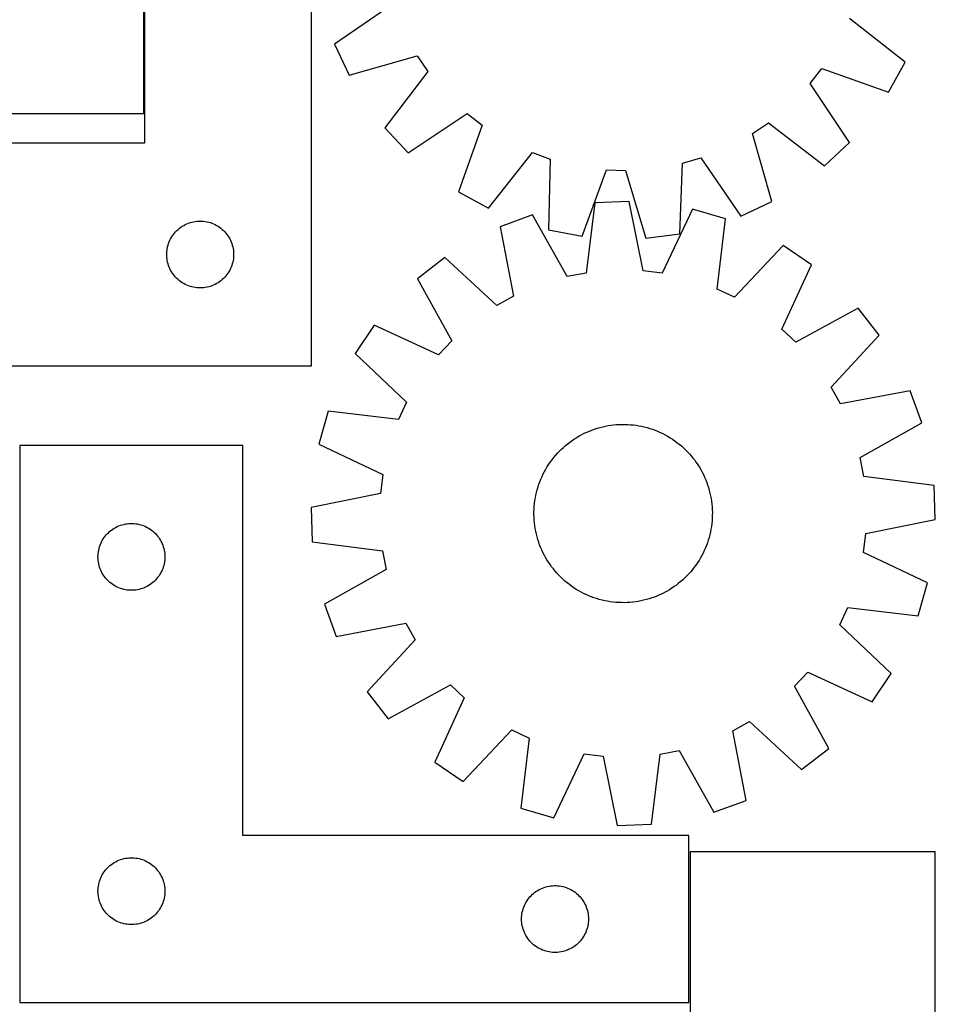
# Model space of a CAD drawing. Header units: millimetres. Extents: x 7 to 1493, y 7 to 2993.
# Tile 10 of 12: x 1083 to 1493, y 2114 to 2555. Entities that reach past the tile are written whole.
import ezdxf

# ---------------------------------------------------------------- set-up
doc = ezdxf.new("R2010")
doc.units = ezdxf.units.MM
doc.layers.add('COMMON', color=5, linetype='CONTINUOUS', true_color=0x0000ff)
doc.layers.add('CUT', color=7, linetype='CONTINUOUS', true_color=0x000000)

msp = doc.modelspace()

# ---------------------------------------------------------------- linework, layer by layer
at = {"layer": 'COMMON'}
msp.add_line((1138.6684, 2513.285219), (1138.6684, 2693.285219), dxfattribs=at)
at = {"layer": 'CUT'}
for p, q in [((1138.7684, 2700.030825), (1138.7684, 2500.030825)), ((1213.7684, 2400.030825), (1213.7684, 2700.030825)), ((1138.568399, 2513.285219), (1138.568399, 2693.285219)), ((1250.138887, 2562.385333), (1223.969033, 2544.382179)), ((1479.933978, 2536.379844), (1454.939813, 2555.982559)), ((1223.969033, 2544.382179), (1230.52236, 2530.461531)), ((1230.52236, 2530.461531), (1261.072491, 2539.160049)), ((1261.072491, 2539.160049), (1265.893141, 2532.06916)), ((1472.523886, 2522.89574), (1479.933978, 2536.379844)), ((1265.893141, 2532.06916), (1246.567412, 2506.860215)), ((1437.322602, 2526.709692), (1442.576775, 2533.485608)), ((1442.576775, 2533.485608), (1472.523886, 2522.89574)), ((1455.035894, 2500.34278), (1437.322602, 2526.709692)), ((1028.568399, 2513.285219), (1138.568399, 2513.285219)), ((1257.101713, 2495.64598), (1283.468625, 2513.359273)), ((1283.468625, 2513.359273), (1290.24454, 2508.105099)), ((1246.567412, 2506.860215), (1257.101713, 2495.64598)), ((1290.24454, 2508.105099), (1279.654672, 2478.157989)), ((1411.521825, 2504.313559), (1418.612714, 2509.134209)), ((1418.612714, 2509.134209), (1443.82166, 2489.808479)), ((1420.220344, 2473.763427), (1411.521825, 2504.313559)), ((1138.7684, 2500.030825), (963.7684, 2500.030825)), ((1443.82166, 2489.808479), (1455.035894, 2500.34278)), ((1293.138777, 2470.747896), (1312.741491, 2495.742062)), ((1312.741491, 2495.742062), (1320.809399, 2492.838919)), ((1320.809399, 2492.838919), (1319.992002, 2461.085075)), ((1380.063043, 2490.986449), (1388.296542, 2493.379954)), ((1388.296542, 2493.379954), (1406.299695, 2467.210101)), ((1335.105992, 2458.204476), (1346.02566, 2488.032912)), ((1346.02566, 2488.032912), (1354.595816, 2487.76498)), ((1354.595816, 2487.76498), (1363.630903, 2457.31269)), ((1378.895316, 2459.243557), (1380.063043, 2490.986449)), ((1279.654672, 2478.157989), (1293.138777, 2470.747896)), ((1340.843395, 2473.228673), (1336.814159, 2441.720896)), ((1356.219803, 2473.773325), (1340.843395, 2473.228673)), ((1362.468238, 2442.629597), (1356.219803, 2473.773325)), ((1384.547661, 2470.309476), (1370.979191, 2441.588902)), ((1399.3398, 2466.075901), (1384.547661, 2470.309476)), ((1406.299695, 2467.210101), (1420.220344, 2473.763427)), ((1312.831613, 2467.769199), (1298.376087, 2462.499633)), ((1328.398169, 2440.080626), (1312.831613, 2467.769199)), ((1395.658474, 2434.525582), (1399.3398, 2466.075901)), ((1153.299238, 2460.773108), (1153.866118, 2461.297804)), ((1153.866118, 2461.297804), (1154.459258, 2461.792622)), ((1154.459258, 2461.792622), (1155.077084, 2462.25625)), ((1155.077084, 2462.25625), (1155.717957, 2462.687458)), ((1155.717957, 2462.687458), (1156.380179, 2463.085103)), ((1156.380179, 2463.085103), (1157.061993, 2463.448131)), ((1157.061993, 2463.448131), (1157.761592, 2463.775578)), ((1157.761592, 2463.775578), (1158.477119, 2464.066577)), ((1158.477119, 2464.066577), (1159.206678, 2464.320355)), ((1159.206678, 2464.320355), (1159.948333, 2464.536241)), ((1159.948333, 2464.536241), (1160.700119, 2464.71366)), ((1160.700119, 2464.71366), (1161.460041, 2464.852143)), ((1161.460041, 2464.852143), (1162.226085, 2464.951323)), ((1162.226085, 2464.951323), (1162.996219, 2465.010936)), ((1162.996219, 2465.010936), (1163.7684, 2465.030825)), ((1163.7684, 2465.030825), (1164.540581, 2465.010936)), ((1164.540581, 2465.010936), (1165.310715, 2464.951323)), ((1165.310715, 2464.951323), (1166.076759, 2464.852143)), ((1166.076759, 2464.852143), (1166.836681, 2464.71366)), ((1166.836681, 2464.71366), (1167.588467, 2464.536241)), ((1167.588467, 2464.536241), (1168.330123, 2464.320355)), ((1168.330123, 2464.320355), (1169.059681, 2464.066577)), ((1169.059681, 2464.066577), (1169.775209, 2463.775578)), ((1169.775209, 2463.775578), (1170.474807, 2463.448131)), ((1170.474807, 2463.448131), (1171.156621, 2463.085103)), ((1171.156621, 2463.085103), (1171.818843, 2462.687458)), ((1171.818843, 2462.687458), (1172.459717, 2462.25625)), ((1172.459717, 2462.25625), (1173.077542, 2461.792622)), ((1173.077542, 2461.792622), (1173.670682, 2461.297804)), ((1173.670682, 2461.297804), (1174.237562, 2460.773108)), ((1298.376087, 2462.499633), (1304.280494, 2431.288853)), ((1319.992002, 2461.085075), (1335.105992, 2458.204476)), ((1150.182866, 2456.389541), (1150.528218, 2457.080476)), ((1150.528218, 2457.080476), (1150.908681, 2457.752717)), ((1150.908681, 2457.752717), (1151.323245, 2458.404481)), ((1151.323245, 2458.404481), (1151.770811, 2459.034039)), ((1151.770811, 2459.034039), (1152.250193, 2459.639722)), ((1152.250193, 2459.639722), (1152.76012, 2460.219925)), ((1152.76012, 2460.219925), (1153.299238, 2460.773108)), ((1174.237562, 2460.773108), (1174.776681, 2460.219925)), ((1174.776681, 2460.219925), (1175.286607, 2459.639722)), ((1175.286607, 2459.639722), (1175.765989, 2459.034039)), ((1175.765989, 2459.034039), (1176.213555, 2458.404481)), ((1176.213555, 2458.404481), (1176.62812, 2457.752717)), ((1176.62812, 2457.752717), (1177.008582, 2457.080476)), ((1177.008582, 2457.080476), (1177.353934, 2456.389541)), ((1363.630903, 2457.31269), (1378.895316, 2459.243557)), ((1148.89256, 2451.9568), (1149.011431, 2452.720036)), ((1149.011431, 2452.720036), (1149.169435, 2453.476141)), ((1149.169435, 2453.476141), (1149.366152, 2454.223109)), ((1149.366152, 2454.223109), (1149.601062, 2454.95896)), ((1149.601062, 2454.95896), (1149.873541, 2455.681743)), ((1149.873541, 2455.681743), (1150.182866, 2456.389541)), ((1177.353934, 2456.389541), (1177.66326, 2455.681743)), ((1177.66326, 2455.681743), (1177.935739, 2454.95896)), ((1177.935739, 2454.95896), (1178.170648, 2454.223109)), ((1178.170648, 2454.223109), (1178.367366, 2453.476141)), ((1178.367366, 2453.476141), (1178.525369, 2452.720036)), ((1178.525369, 2452.720036), (1178.64424, 2451.9568)), ((1425.210807, 2454.027795), (1403.43128, 2430.905793)), ((1437.97072, 2445.430403), (1425.210807, 2454.027795)), ((1148.773373, 2450.417043), (1148.813137, 2451.188457)), ((1148.773373, 2449.644606), (1148.773373, 2450.417043)), ((1148.813137, 2448.873193), (1148.773373, 2449.644606)), ((1148.813137, 2451.188457), (1148.89256, 2451.9568)), ((1148.89256, 2448.104849), (1148.813137, 2448.873193)), ((1149.011431, 2447.341613), (1148.89256, 2448.104849)), ((1178.64424, 2448.104849), (1178.525369, 2447.341613)), ((1178.64424, 2451.9568), (1178.723663, 2451.188457)), ((1178.723663, 2448.873193), (1178.64424, 2448.104849)), ((1178.723663, 2451.188457), (1178.763427, 2450.417043)), ((1178.763427, 2449.644606), (1178.723663, 2448.873193)), ((1178.763427, 2450.417043), (1178.763427, 2449.644606)), ((1273.422369, 2448.651248), (1261.302733, 2439.172589)), ((1296.783283, 2427.12818), (1273.422369, 2448.651248)), ((1149.169435, 2446.585509), (1149.011431, 2447.341613)), ((1149.366152, 2445.83854), (1149.169435, 2446.585509)), ((1149.601062, 2445.102689), (1149.366152, 2445.83854)), ((1149.873541, 2444.379906), (1149.601062, 2445.102689)), ((1150.182866, 2443.672109), (1149.873541, 2444.379906)), ((1150.528218, 2442.981174), (1150.182866, 2443.672109)), ((1177.353934, 2443.672109), (1177.008582, 2442.981174)), ((1177.66326, 2444.379906), (1177.353934, 2443.672109)), ((1177.935739, 2445.102689), (1177.66326, 2444.379906)), ((1178.170648, 2445.83854), (1177.935739, 2445.102689)), ((1178.367366, 2446.585509), (1178.170648, 2445.83854)), ((1178.525369, 2447.341613), (1178.367366, 2446.585509)), ((1424.719987, 2416.561859), (1437.97072, 2445.430403)), ((1150.908681, 2442.308933), (1150.528218, 2442.981174)), ((1151.323245, 2441.657169), (1150.908681, 2442.308933)), ((1151.770811, 2441.027611), (1151.323245, 2441.657169)), ((1152.250193, 2440.421927), (1151.770811, 2441.027611)), ((1152.76012, 2439.841725), (1152.250193, 2440.421927)), ((1153.299238, 2439.288542), (1152.76012, 2439.841725)), ((1153.866118, 2438.763846), (1153.299238, 2439.288542)), ((1154.459258, 2438.269028), (1153.866118, 2438.763846)), ((1173.670682, 2438.763846), (1173.077542, 2438.269028)), ((1174.237562, 2439.288542), (1173.670682, 2438.763846)), ((1174.776681, 2439.841725), (1174.237562, 2439.288542)), ((1175.286607, 2440.421927), (1174.776681, 2439.841725)), ((1175.765989, 2441.027611), (1175.286607, 2440.421927)), ((1176.213555, 2441.657169), (1175.765989, 2441.027611)), ((1176.62812, 2442.308933), (1176.213555, 2441.657169)), ((1177.008582, 2442.981174), (1176.62812, 2442.308933)), ((1261.302733, 2439.172589), (1276.562819, 2411.313936)), ((1336.814159, 2441.720896), (1328.398169, 2440.080626)), ((1370.979191, 2441.588902), (1362.468238, 2442.629597)), ((1155.077084, 2437.8054), (1154.459258, 2438.269028)), ((1155.717957, 2437.374191), (1155.077084, 2437.8054)), ((1156.380179, 2436.976546), (1155.717957, 2437.374191)), ((1157.061993, 2436.613519), (1156.380179, 2436.976546)), ((1157.761592, 2436.286071), (1157.061993, 2436.613519)), ((1158.477119, 2435.995072), (1157.761592, 2436.286071)), ((1159.206678, 2435.741294), (1158.477119, 2435.995072)), ((1159.948333, 2435.525409), (1159.206678, 2435.741294)), ((1160.700119, 2435.347989), (1159.948333, 2435.525409)), ((1161.460041, 2435.209506), (1160.700119, 2435.347989)), ((1162.226085, 2435.110327), (1161.460041, 2435.209506)), ((1162.996219, 2435.050713), (1162.226085, 2435.110327)), ((1163.7684, 2435.030825), (1162.996219, 2435.050713)), ((1164.540581, 2435.050713), (1163.7684, 2435.030825)), ((1165.310715, 2435.110327), (1164.540581, 2435.050713)), ((1166.076759, 2435.209506), (1165.310715, 2435.110327)), ((1166.836681, 2435.347989), (1166.076759, 2435.209506)), ((1167.588467, 2435.525409), (1166.836681, 2435.347989)), ((1168.330123, 2435.741294), (1167.588467, 2435.525409)), ((1169.059681, 2435.995072), (1168.330123, 2435.741294)), ((1169.775209, 2436.286071), (1169.059681, 2435.995072)), ((1170.474807, 2436.613519), (1169.775209, 2436.286071)), ((1171.156621, 2436.976546), (1170.474807, 2436.613519)), ((1171.818843, 2437.374191), (1171.156621, 2436.976546)), ((1172.459717, 2437.8054), (1171.818843, 2437.374191)), ((1173.077542, 2438.269028), (1172.459717, 2437.8054)), ((1403.43128, 2430.905793), (1395.658474, 2434.525582)), ((1304.280494, 2431.288853), (1296.783283, 2427.12818)), ((1458.85244, 2425.977392), (1430.993787, 2410.717306)), ((1468.331099, 2413.857756), (1458.85244, 2425.977392)), ((1241.849723, 2418.290869), (1233.25233, 2405.530956)), ((1270.718266, 2405.040136), (1241.849723, 2418.290869)), ((1430.993787, 2410.717306), (1424.719987, 2416.561859)), ((1446.808031, 2390.496842), (1468.331099, 2413.857756)), ((1276.562819, 2411.313936), (1270.718266, 2405.040136)), ((1233.25233, 2405.530956), (1256.374332, 2383.751429)), ((963.7684, 2400.030825), (1213.7684, 2400.030825)), ((1450.968704, 2382.999631), (1446.808031, 2390.496842)), ((1482.179483, 2388.904038), (1450.968704, 2382.999631)), ((1487.44905, 2374.448513), (1482.179483, 2388.904038)), ((1256.374332, 2383.751429), (1252.754543, 2375.978623)), ((1221.204225, 2379.659949), (1216.970649, 2364.86781)), ((1252.754543, 2375.978623), (1221.204225, 2379.659949)), ((1343.074203, 2372.422924), (1344.292509, 2372.730719)), ((1344.292509, 2372.730719), (1345.519881, 2373.000095)), ((1345.519881, 2373.000095), (1346.755109, 2373.230785)), ((1346.755109, 2373.230785), (1347.996974, 2373.422562)), ((1347.996974, 2373.422562), (1349.24425, 2373.575236)), ((1349.24425, 2373.575236), (1350.495707, 2373.688658)), ((1350.495707, 2373.688658), (1351.750108, 2373.762714)), ((1351.750108, 2373.762714), (1353.006216, 2373.797331)), ((1353.006216, 2373.797331), (1354.262792, 2373.792477)), ((1354.262792, 2373.792477), (1355.518596, 2373.748154)), ((1355.518596, 2373.748154), (1356.772387, 2373.664408)), ((1356.772387, 2373.664408), (1358.02293, 2373.541321)), ((1358.02293, 2373.541321), (1359.268989, 2373.379014)), ((1359.268989, 2373.379014), (1360.509335, 2373.177647)), ((1360.509335, 2373.177647), (1361.742744, 2372.937419)), ((1361.742744, 2372.937419), (1362.967998, 2372.658568)), ((1362.967998, 2372.658568), (1364.183889, 2372.341368)), ((1459.760477, 2358.881956), (1487.44905, 2374.448513)), ((1332.711964, 2367.986234), (1333.796023, 2368.621704)), ((1333.796023, 2368.621704), (1334.899508, 2369.22281)), ((1334.899508, 2369.22281), (1336.02133, 2369.788958)), ((1336.02133, 2369.788958), (1337.16038, 2370.31959)), ((1337.16038, 2370.31959), (1338.315537, 2370.814181)), ((1338.315537, 2370.814181), (1339.485659, 2371.272243)), ((1339.485659, 2371.272243), (1340.669592, 2371.693326)), ((1340.669592, 2371.693326), (1341.866167, 2372.077012)), ((1341.866167, 2372.077012), (1343.074203, 2372.422924)), ((1364.183889, 2372.341368), (1365.389217, 2371.986133)), ((1365.389217, 2371.986133), (1366.582792, 2371.593212)), ((1366.582792, 2371.593212), (1367.763435, 2371.162995)), ((1367.763435, 2371.162995), (1368.929983, 2370.695905)), ((1368.929983, 2370.695905), (1370.081283, 2370.192403)), ((1370.081283, 2370.192403), (1371.2162, 2369.652986)), ((1371.2162, 2369.652986), (1372.333614, 2369.078187)), ((1372.333614, 2369.078187), (1373.432421, 2368.468573)), ((1373.432421, 2368.468573), (1374.511538, 2367.824745)), ((1182.924407, 2364.348606), (1082.924407, 2364.348606)), ((1082.924407, 2364.348606), (1082.924407, 2114.348606)), ((1182.924407, 2189.348606), (1182.924407, 2364.348606)), ((1216.970649, 2364.86781), (1245.691223, 2351.29934)), ((1326.673988, 2363.489164), (1327.61977, 2364.316511)), ((1327.61977, 2364.316511), (1328.591072, 2365.113742)), ((1328.591072, 2365.113742), (1329.586938, 2365.880071)), ((1329.586938, 2365.880071), (1330.606383, 2366.61474)), ((1330.606383, 2366.61474), (1331.648401, 2367.317025)), ((1331.648401, 2367.317025), (1332.711964, 2367.986234)), ((1374.511538, 2367.824745), (1375.569899, 2367.147339)), ((1375.569899, 2367.147339), (1376.606459, 2366.437023)), ((1376.606459, 2366.437023), (1377.620197, 2365.694499)), ((1377.620197, 2365.694499), (1378.610112, 2364.920498)), ((1378.610112, 2364.920498), (1379.575226, 2364.115786)), ((1379.575226, 2364.115786), (1380.514587, 2363.281156)), ((1322.359627, 2358.930261), (1323.164339, 2359.895375)), ((1323.164339, 2359.895375), (1323.998969, 2360.834736)), ((1323.998969, 2360.834736), (1324.862694, 2361.747417)), ((1324.862694, 2361.747417), (1325.75466, 2362.632518)), ((1325.75466, 2362.632518), (1326.673988, 2363.489164)), ((1380.514587, 2363.281156), (1381.427268, 2362.417432)), ((1381.427268, 2362.417432), (1382.312369, 2361.525465)), ((1382.312369, 2361.525465), (1383.169015, 2360.606138)), ((1383.169015, 2360.606138), (1383.996362, 2359.660356)), ((1383.996362, 2359.660356), (1384.793593, 2358.689053)), ((1318.811553, 2353.75257), (1319.45538, 2354.831687)), ((1319.45538, 2354.831687), (1320.132786, 2355.890048)), ((1320.132786, 2355.890048), (1320.843102, 2356.926608)), ((1320.843102, 2356.926608), (1321.585627, 2357.940346)), ((1321.585627, 2357.940346), (1322.359627, 2358.930261)), ((1384.793593, 2358.689053), (1385.559922, 2357.693187)), ((1385.559922, 2357.693187), (1386.294591, 2356.673743)), ((1386.294591, 2356.673743), (1386.996876, 2355.631724)), ((1386.996876, 2355.631724), (1387.666085, 2354.568161)), ((1461.400747, 2350.465966), (1459.760477, 2358.881956)), ((1245.691223, 2351.29934), (1244.650528, 2342.788387)), ((1316.584221, 2349.250132), (1317.087723, 2350.401433)), ((1317.087723, 2350.401433), (1317.627139, 2351.536349)), ((1317.627139, 2351.536349), (1318.201938, 2352.653763)), ((1318.201938, 2352.653763), (1318.811553, 2353.75257)), ((1387.666085, 2354.568161), (1388.301555, 2353.484102)), ((1388.301555, 2353.484102), (1388.902661, 2352.380617)), ((1388.902661, 2352.380617), (1389.468809, 2351.258796)), ((1389.468809, 2351.258796), (1389.999441, 2350.119745)), ((1492.908524, 2346.43673), (1461.400747, 2350.465966)), ((1315.293992, 2345.709366), (1315.686913, 2346.902941)), ((1315.686913, 2346.902941), (1316.11713, 2348.083584)), ((1316.11713, 2348.083584), (1316.584221, 2349.250132)), ((1389.999441, 2350.119745), (1390.494032, 2348.964588)), ((1390.494032, 2348.964588), (1390.952094, 2347.794466)), ((1390.952094, 2347.794466), (1391.373177, 2346.610534)), ((1391.373177, 2346.610534), (1391.756863, 2345.413959)), ((1493.453176, 2331.060323), (1492.908524, 2346.43673)), ((1244.650528, 2342.788387), (1213.5068, 2336.539952)), ((1314.102478, 2340.829484), (1314.342706, 2342.062893)), ((1314.342706, 2342.062893), (1314.621557, 2343.288147)), ((1314.621557, 2343.288147), (1314.938757, 2344.504038)), ((1314.938757, 2344.504038), (1315.293992, 2345.709366)), ((1391.756863, 2345.413959), (1392.102775, 2344.205922)), ((1392.102775, 2344.205922), (1392.41057, 2342.987617)), ((1392.41057, 2342.987617), (1392.679946, 2341.760244)), ((1392.679946, 2341.760244), (1392.910636, 2340.525016)), ((1313.615717, 2337.092536), (1313.738804, 2338.343079)), ((1313.738804, 2338.343079), (1313.901112, 2339.589138)), ((1313.901112, 2339.589138), (1314.102478, 2340.829484)), ((1392.910636, 2340.525016), (1393.102413, 2339.283151)), ((1393.102413, 2339.283151), (1393.255087, 2338.035875)), ((1393.255087, 2338.035875), (1393.368509, 2336.784419)), ((1213.5068, 2336.539952), (1214.051453, 2321.163544)), ((1313.482794, 2333.326365), (1313.487649, 2334.582941)), ((1313.517412, 2332.070257), (1313.482794, 2333.326365)), ((1313.487649, 2334.582941), (1313.531971, 2335.838745)), ((1313.531971, 2335.838745), (1313.615717, 2337.092536)), ((1393.368509, 2336.784419), (1393.442565, 2335.530017)), ((1393.472328, 2333.017333), (1393.428005, 2331.76153)), ((1393.442565, 2335.530017), (1393.477182, 2334.273909)), ((1393.477182, 2334.273909), (1393.472328, 2333.017333)), ((1127.273489, 2328.243465), (1127.996271, 2328.515944)), ((1127.996271, 2328.515944), (1128.732123, 2328.750854)), ((1128.732123, 2328.750854), (1129.479091, 2328.947571)), ((1129.479091, 2328.947571), (1130.235196, 2329.105575)), ((1130.235196, 2329.105575), (1130.998432, 2329.224446)), ((1130.998432, 2329.224446), (1131.766775, 2329.303869)), ((1131.766775, 2329.303869), (1132.538188, 2329.343633)), ((1132.538188, 2329.343633), (1133.310626, 2329.343633)), ((1133.310626, 2329.343633), (1134.082039, 2329.303869)), ((1134.082039, 2329.303869), (1134.850382, 2329.224446)), ((1134.850382, 2329.224446), (1135.613618, 2329.105575)), ((1135.613618, 2329.105575), (1136.369723, 2328.947571)), ((1136.369723, 2328.947571), (1137.116692, 2328.750854)), ((1137.116692, 2328.750854), (1137.852543, 2328.515944)), ((1137.852543, 2328.515944), (1138.575325, 2328.243465)), ((1313.591468, 2330.815856), (1313.517412, 2332.070257)), ((1313.704889, 2329.564399), (1313.591468, 2330.815856)), ((1313.857563, 2328.317123), (1313.704889, 2329.564399)), ((1314.04934, 2327.075259), (1313.857563, 2328.317123)), ((1393.221172, 2329.257195), (1393.058865, 2328.011136)), ((1393.344259, 2330.507738), (1393.221172, 2329.257195)), ((1393.428005, 2331.76153), (1393.344259, 2330.507738)), ((1462.309448, 2324.811887), (1493.453176, 2331.060323)), ((1121.16261, 2323.657748), (1121.657428, 2324.250887)), ((1121.657428, 2324.250887), (1122.182124, 2324.817768)), ((1122.182124, 2324.817768), (1122.735307, 2325.356886)), ((1122.735307, 2325.356886), (1123.315509, 2325.866812)), ((1123.315509, 2325.866812), (1123.921193, 2326.346194)), ((1123.921193, 2326.346194), (1124.550751, 2326.793761)), ((1124.550751, 2326.793761), (1125.202515, 2327.208325)), ((1125.202515, 2327.208325), (1125.874756, 2327.588788)), ((1125.874756, 2327.588788), (1126.565691, 2327.93414)), ((1126.565691, 2327.93414), (1127.273489, 2328.243465)), ((1138.575325, 2328.243465), (1139.283123, 2327.93414)), ((1139.283123, 2327.93414), (1139.974058, 2327.588788)), ((1139.974058, 2327.588788), (1140.646299, 2327.208325)), ((1140.646299, 2327.208325), (1141.298063, 2326.793761)), ((1141.298063, 2326.793761), (1141.927621, 2326.346194)), ((1141.927621, 2326.346194), (1142.533305, 2325.866812)), ((1142.533305, 2325.866812), (1143.113507, 2325.356886)), ((1143.113507, 2325.356886), (1143.66669, 2324.817768)), ((1143.66669, 2324.817768), (1144.191386, 2324.250887)), ((1144.191386, 2324.250887), (1144.686204, 2323.657748)), ((1314.28003, 2325.84003), (1314.04934, 2327.075259)), ((1314.549406, 2324.612658), (1314.28003, 2325.84003)), ((1314.857202, 2323.394352), (1314.549406, 2324.612658)), ((1392.338419, 2324.312127), (1392.021219, 2323.096236)), ((1392.61727, 2325.537381), (1392.338419, 2324.312127)), ((1392.857498, 2326.77079), (1392.61727, 2325.537381)), ((1393.058865, 2328.011136), (1392.857498, 2326.77079)), ((1461.268753, 2316.300934), (1462.309448, 2324.811887)), ((1118.634876, 2318.910328), (1118.888655, 2319.639887)), ((1118.888655, 2319.639887), (1119.179654, 2320.355414)), ((1119.179654, 2320.355414), (1119.507101, 2321.055013)), ((1119.507101, 2321.055013), (1119.870128, 2321.736827)), ((1119.870128, 2321.736827), (1120.267774, 2322.399049)), ((1120.267774, 2322.399049), (1120.698982, 2323.039922)), ((1120.698982, 2323.039922), (1121.16261, 2323.657748)), ((1144.686204, 2323.657748), (1145.149832, 2323.039922)), ((1145.149832, 2323.039922), (1145.58104, 2322.399049)), ((1145.58104, 2322.399049), (1145.978686, 2321.736827)), ((1145.978686, 2321.736827), (1146.341713, 2321.055013)), ((1146.341713, 2321.055013), (1146.669161, 2320.355414)), ((1146.669161, 2320.355414), (1146.960159, 2319.639887)), ((1146.960159, 2319.639887), (1147.213938, 2318.910328)), ((1214.051453, 2321.163544), (1245.559229, 2317.134308)), ((1315.203113, 2322.186316), (1314.857202, 2323.394352)), ((1315.5868, 2320.989741), (1315.203113, 2322.186316)), ((1316.007882, 2319.805808), (1315.5868, 2320.989741)), ((1316.465945, 2318.635686), (1316.007882, 2319.805808)), ((1390.842846, 2319.51669), (1390.375756, 2318.350142)), ((1391.273063, 2320.697334), (1390.842846, 2319.51669)), ((1391.665984, 2321.890908), (1391.273063, 2320.697334)), ((1392.021219, 2323.096236), (1391.665984, 2321.890908)), ((1117.924407, 2314.348606), (1117.944296, 2315.120787)), ((1117.944296, 2315.120787), (1118.003909, 2315.890921)), ((1118.003909, 2315.890921), (1118.103089, 2316.656964)), ((1118.103089, 2316.656964), (1118.241572, 2317.416887)), ((1118.241572, 2317.416887), (1118.418991, 2318.168672)), ((1118.418991, 2318.168672), (1118.634876, 2318.910328)), ((1147.213938, 2318.910328), (1147.429823, 2318.168672)), ((1147.429823, 2318.168672), (1147.607242, 2317.416887)), ((1147.607242, 2317.416887), (1147.745726, 2316.656964)), ((1147.745726, 2316.656964), (1147.844905, 2315.890921)), ((1147.844905, 2315.890921), (1147.904518, 2315.120787)), ((1147.904518, 2315.120787), (1147.924407, 2314.348606)), ((1245.559229, 2317.134308), (1247.199499, 2308.718318)), ((1316.960536, 2317.48053), (1316.465945, 2318.635686)), ((1317.491167, 2316.341479), (1316.960536, 2317.48053)), ((1318.057315, 2315.219657), (1317.491167, 2316.341479)), ((1318.658421, 2314.116172), (1318.057315, 2315.219657)), ((1389.332837, 2316.063925), (1388.758038, 2314.946511)), ((1389.872254, 2317.198842), (1389.332837, 2316.063925)), ((1390.375756, 2318.350142), (1389.872254, 2317.198842)), ((1489.989327, 2302.732464), (1461.268753, 2316.300934)), ((1117.944296, 2313.576424), (1117.924407, 2314.348606)), ((1118.003909, 2312.806291), (1117.944296, 2313.576424)), ((1118.103089, 2312.040247), (1118.003909, 2312.806291)), ((1118.241572, 2311.280325), (1118.103089, 2312.040247)), ((1118.418991, 2310.528539), (1118.241572, 2311.280325)), ((1147.607242, 2311.280325), (1147.429823, 2310.528539)), ((1147.745726, 2312.040247), (1147.607242, 2311.280325)), ((1147.844905, 2312.806291), (1147.745726, 2312.040247)), ((1147.904518, 2313.576424), (1147.844905, 2312.806291)), ((1147.924407, 2314.348606), (1147.904518, 2313.576424)), ((1319.293892, 2313.032113), (1318.658421, 2314.116172)), ((1319.9631, 2311.96855), (1319.293892, 2313.032113)), ((1320.665385, 2310.926532), (1319.9631, 2311.96855)), ((1321.400054, 2309.907087), (1320.665385, 2310.926532)), ((1386.116874, 2310.673666), (1385.37435, 2309.659928)), ((1386.82719, 2311.710227), (1386.116874, 2310.673666)), ((1387.504596, 2312.768588), (1386.82719, 2311.710227)), ((1388.148424, 2313.847704), (1387.504596, 2312.768588)), ((1388.758038, 2314.946511), (1388.148424, 2313.847704)), ((1118.634876, 2309.786883), (1118.418991, 2310.528539)), ((1118.888655, 2309.057324), (1118.634876, 2309.786883)), ((1119.179654, 2308.341797), (1118.888655, 2309.057324)), ((1119.507101, 2307.642199), (1119.179654, 2308.341797)), ((1119.870128, 2306.960385), (1119.507101, 2307.642199)), ((1120.267774, 2306.298163), (1119.870128, 2306.960385)), ((1120.698982, 2305.657289), (1120.267774, 2306.298163)), ((1145.58104, 2306.298163), (1145.149832, 2305.657289)), ((1145.978686, 2306.960385), (1145.58104, 2306.298163)), ((1146.341713, 2307.642199), (1145.978686, 2306.960385)), ((1146.669161, 2308.341797), (1146.341713, 2307.642199)), ((1146.960159, 2309.057324), (1146.669161, 2308.341797)), ((1147.213938, 2309.786883), (1146.960159, 2309.057324)), ((1147.429823, 2310.528539), (1147.213938, 2309.786883)), ((1247.199499, 2308.718318), (1219.510926, 2293.151762)), ((1322.166383, 2308.911221), (1321.400054, 2309.907087)), ((1322.963614, 2307.939919), (1322.166383, 2308.911221)), ((1323.790961, 2306.994137), (1322.963614, 2307.939919)), ((1324.647608, 2306.074809), (1323.790961, 2306.994137)), ((1382.961007, 2306.765538), (1382.097283, 2305.852857)), ((1383.795637, 2307.7049), (1382.961007, 2306.765538)), ((1384.600349, 2308.670014), (1383.795637, 2307.7049)), ((1385.37435, 2309.659928), (1384.600349, 2308.670014)), ((1121.16261, 2305.039463), (1120.698982, 2305.657289)), ((1121.657428, 2304.446324), (1121.16261, 2305.039463)), ((1122.182124, 2303.879443), (1121.657428, 2304.446324)), ((1122.735307, 2303.340325), (1122.182124, 2303.879443)), ((1123.315509, 2302.830399), (1122.735307, 2303.340325)), ((1123.921193, 2302.351017), (1123.315509, 2302.830399)), ((1124.550751, 2301.90345), (1123.921193, 2302.351017)), ((1125.202515, 2301.488886), (1124.550751, 2301.90345)), ((1141.298063, 2301.90345), (1140.646299, 2301.488886)), ((1141.927621, 2302.351017), (1141.298063, 2301.90345)), ((1142.533305, 2302.830399), (1141.927621, 2302.351017)), ((1143.113507, 2303.340325), (1142.533305, 2302.830399)), ((1143.66669, 2303.879443), (1143.113507, 2303.340325)), ((1144.191386, 2304.446324), (1143.66669, 2303.879443)), ((1144.686204, 2305.039463), (1144.191386, 2304.446324)), ((1145.149832, 2305.657289), (1144.686204, 2305.039463)), ((1325.532708, 2305.182843), (1324.647608, 2306.074809)), ((1326.445389, 2304.319118), (1325.532708, 2305.182843)), ((1327.384751, 2303.484488), (1326.445389, 2304.319118)), ((1328.349865, 2302.679776), (1327.384751, 2303.484488)), ((1329.339779, 2301.905776), (1328.349865, 2302.679776)), ((1330.353517, 2301.163251), (1329.339779, 2301.905776)), ((1378.368904, 2302.486532), (1377.373038, 2301.720203)), ((1379.340207, 2303.283763), (1378.368904, 2302.486532)), ((1380.285989, 2304.11111), (1379.340207, 2303.283763)), ((1381.205316, 2304.967757), (1380.285989, 2304.11111)), ((1382.097283, 2305.852857), (1381.205316, 2304.967757)), ((1485.755752, 2287.940325), (1489.989327, 2302.732464)), ((1125.874756, 2301.108424), (1125.202515, 2301.488886)), ((1126.565691, 2300.763072), (1125.874756, 2301.108424)), ((1127.273489, 2300.453746), (1126.565691, 2300.763072)), ((1127.996271, 2300.181267), (1127.273489, 2300.453746)), ((1128.732123, 2299.946358), (1127.996271, 2300.181267)), ((1129.479091, 2299.74964), (1128.732123, 2299.946358)), ((1130.235196, 2299.591636), (1129.479091, 2299.74964)), ((1130.998432, 2299.472766), (1130.235196, 2299.591636)), ((1131.766775, 2299.393343), (1130.998432, 2299.472766)), ((1132.538188, 2299.353579), (1131.766775, 2299.393343)), ((1133.310626, 2299.353579), (1132.538188, 2299.353579)), ((1134.082039, 2299.393343), (1133.310626, 2299.353579)), ((1134.850382, 2299.472766), (1134.082039, 2299.393343)), ((1135.613618, 2299.591636), (1134.850382, 2299.472766)), ((1136.369723, 2299.74964), (1135.613618, 2299.591636)), ((1137.116692, 2299.946358), (1136.369723, 2299.74964)), ((1137.852543, 2300.181267), (1137.116692, 2299.946358)), ((1138.575325, 2300.453746), (1137.852543, 2300.181267)), ((1139.283123, 2300.763072), (1138.575325, 2300.453746)), ((1139.974058, 2301.108424), (1139.283123, 2300.763072)), ((1140.646299, 2301.488886), (1139.974058, 2301.108424)), ((1331.390078, 2300.452936), (1330.353517, 2301.163251)), ((1332.448439, 2299.77553), (1331.390078, 2300.452936)), ((1333.527555, 2299.131702), (1332.448439, 2299.77553)), ((1334.626362, 2298.522087), (1333.527555, 2299.131702)), ((1335.743776, 2297.947288), (1334.626362, 2298.522087)), ((1336.878693, 2297.407872), (1335.743776, 2297.947288)), ((1338.029993, 2296.90437), (1336.878693, 2297.407872)), ((1370.938647, 2297.811316), (1369.799596, 2297.280685)), ((1372.060468, 2298.377464), (1370.938647, 2297.811316)), ((1373.163953, 2298.97857), (1372.060468, 2298.377464)), ((1374.248012, 2299.614041), (1373.163953, 2298.97857)), ((1375.311575, 2300.283249), (1374.248012, 2299.614041)), ((1376.353594, 2300.985534), (1375.311575, 2300.283249)), ((1377.373038, 2301.720203), (1376.353594, 2300.985534)), ((1219.510926, 2293.151762), (1224.780493, 2278.696236)), ((1339.196541, 2296.437279), (1338.029993, 2296.90437)), ((1340.377185, 2296.007062), (1339.196541, 2296.437279)), ((1341.570759, 2295.614141), (1340.377185, 2296.007062)), ((1342.776087, 2295.258906), (1341.570759, 2295.614141)), ((1343.991978, 2294.941706), (1342.776087, 2295.258906)), ((1345.217232, 2294.662855), (1343.991978, 2294.941706)), ((1346.450641, 2294.422627), (1345.217232, 2294.662855)), ((1347.690987, 2294.221261), (1346.450641, 2294.422627)), ((1348.937046, 2294.058953), (1347.690987, 2294.221261)), ((1350.187589, 2293.935866), (1348.937046, 2294.058953)), ((1351.44138, 2293.85212), (1350.187589, 2293.935866)), ((1352.697184, 2293.807798), (1351.44138, 2293.85212)), ((1353.95376, 2293.802943), (1352.697184, 2293.807798)), ((1355.209868, 2293.837561), (1353.95376, 2293.802943)), ((1356.46427, 2293.911617), (1355.209868, 2293.837561)), ((1357.715726, 2294.025038), (1356.46427, 2293.911617)), ((1358.963002, 2294.177712), (1357.715726, 2294.025038)), ((1360.204867, 2294.369489), (1358.963002, 2294.177712)), ((1361.440095, 2294.600179), (1360.204867, 2294.369489)), ((1362.667468, 2294.869555), (1361.440095, 2294.600179)), ((1363.885773, 2295.177351), (1362.667468, 2294.869555)), ((1365.09381, 2295.523262), (1363.885773, 2295.177351)), ((1366.290385, 2295.906949), (1365.09381, 2295.523262)), ((1367.474317, 2296.328031), (1366.290385, 2295.906949)), ((1368.644439, 2296.786094), (1367.474317, 2296.328031)), ((1369.799596, 2297.280685), (1368.644439, 2296.786094)), ((1450.585644, 2283.848846), (1454.205433, 2291.621651)), ((1454.205433, 2291.621651), (1485.755752, 2287.940325)), ((1224.780493, 2278.696236), (1255.991272, 2284.600643)), ((1255.991272, 2284.600643), (1260.151945, 2277.103432)), ((1473.707646, 2262.069318), (1450.585644, 2283.848846)), ((1260.151945, 2277.103432), (1238.628878, 2253.742518)), ((1430.397157, 2256.286338), (1436.24171, 2262.560139)), ((1436.24171, 2262.560139), (1465.110254, 2249.309405)), ((1465.110254, 2249.309405), (1473.707646, 2262.069318)), ((1238.628878, 2253.742518), (1248.107536, 2241.622882)), ((1248.107536, 2241.622882), (1275.966189, 2256.882968)), ((1275.966189, 2256.882968), (1282.23999, 2251.038415)), ((1445.657243, 2228.427685), (1430.397157, 2256.286338)), ((1282.23999, 2251.038415), (1268.989256, 2222.169872)), ((1402.679482, 2236.311421), (1410.176693, 2240.472094)), ((1410.176693, 2240.472094), (1433.537607, 2218.949027)), ((1281.749169, 2213.57248), (1303.528697, 2236.694481)), ((1303.528697, 2236.694481), (1311.301502, 2233.074692)), ((1408.583889, 2205.100642), (1402.679482, 2236.311421)), ((1311.301502, 2233.074692), (1307.620176, 2201.524374)), ((1370.145817, 2225.879379), (1378.561807, 2227.519648)), ((1378.561807, 2227.519648), (1394.128364, 2199.831075)), ((1433.537607, 2218.949027), (1445.657243, 2228.427685)), ((1322.412315, 2197.290798), (1335.980785, 2226.011372)), ((1335.980785, 2226.011372), (1344.491738, 2224.970677)), ((1344.491738, 2224.970677), (1350.740174, 2193.826949)), ((1366.116581, 2194.371602), (1370.145817, 2225.879379)), ((1268.989256, 2222.169872), (1281.749169, 2213.57248)), ((1394.128364, 2199.831075), (1408.583889, 2205.100642)), ((1307.620176, 2201.524374), (1322.412315, 2197.290798)), ((1350.740174, 2193.826949), (1366.116581, 2194.371602)), ((1382.924407, 2189.348606), (1182.924407, 2189.348606)), ((1382.924407, 2114.348606), (1382.924407, 2189.348606)), ((1126.565691, 2177.93414), (1127.273489, 2178.243465)), ((1127.273489, 2178.243465), (1127.996271, 2178.515944)), ((1127.996271, 2178.515944), (1128.732123, 2178.750854)), ((1128.732123, 2178.750854), (1129.479091, 2178.947571)), ((1129.479091, 2178.947571), (1130.235196, 2179.105575)), ((1130.235196, 2179.105575), (1130.998432, 2179.224446)), ((1130.998432, 2179.224446), (1131.766775, 2179.303869)), ((1131.766775, 2179.303869), (1132.538188, 2179.343633)), ((1132.538188, 2179.343633), (1133.310626, 2179.343633)), ((1133.310626, 2179.343633), (1134.082039, 2179.303869)), ((1134.082039, 2179.303869), (1134.850382, 2179.224446)), ((1134.850382, 2179.224446), (1135.613618, 2179.105575)), ((1135.613618, 2179.105575), (1136.369723, 2178.947571)), ((1136.369723, 2178.947571), (1137.116692, 2178.750854)), ((1137.116692, 2178.750854), (1137.852543, 2178.515944)), ((1137.852543, 2178.515944), (1138.575325, 2178.243465)), ((1138.575325, 2178.243465), (1139.283123, 2177.93414)), ((1493.477514, 2181.972525), (1383.477514, 2181.972525)), ((1383.477514, 2181.972525), (1383.477514, 2001.972525)), ((1493.477514, 2001.972525), (1493.477514, 2181.972525)), ((1120.698982, 2173.039922), (1121.16261, 2173.657748)), ((1121.16261, 2173.657748), (1121.657428, 2174.250887)), ((1121.657428, 2174.250887), (1122.182124, 2174.817768)), ((1122.182124, 2174.817768), (1122.735307, 2175.356886)), ((1122.735307, 2175.356886), (1123.315509, 2175.866812)), ((1123.315509, 2175.866812), (1123.921193, 2176.346194)), ((1123.921193, 2176.346194), (1124.550751, 2176.793761)), ((1124.550751, 2176.793761), (1125.202515, 2177.208325)), ((1125.202515, 2177.208325), (1125.874756, 2177.588788)), ((1125.874756, 2177.588788), (1126.565691, 2177.93414)), ((1139.283123, 2177.93414), (1139.974058, 2177.588788)), ((1139.974058, 2177.588788), (1140.646299, 2177.208325)), ((1140.646299, 2177.208325), (1141.298063, 2176.793761)), ((1141.298063, 2176.793761), (1141.927621, 2176.346194)), ((1141.927621, 2176.346194), (1142.533305, 2175.866812)), ((1142.533305, 2175.866812), (1143.113507, 2175.356886)), ((1143.113507, 2175.356886), (1143.66669, 2174.817768)), ((1143.66669, 2174.817768), (1144.191386, 2174.250887)), ((1144.191386, 2174.250887), (1144.686204, 2173.657748)), ((1144.686204, 2173.657748), (1145.149832, 2173.039922)), ((1118.634876, 2168.910328), (1118.888655, 2169.639887)), ((1118.888655, 2169.639887), (1119.179654, 2170.355414)), ((1119.179654, 2170.355414), (1119.507101, 2171.055013)), ((1119.507101, 2171.055013), (1119.870128, 2171.736827)), ((1119.870128, 2171.736827), (1120.267774, 2172.399049)), ((1120.267774, 2172.399049), (1120.698982, 2173.039922)), ((1145.149832, 2173.039922), (1145.58104, 2172.399049)), ((1145.58104, 2172.399049), (1145.978686, 2171.736827)), ((1145.978686, 2171.736827), (1146.341713, 2171.055013)), ((1146.341713, 2171.055013), (1146.669161, 2170.355414)), ((1146.669161, 2170.355414), (1146.960159, 2169.639887)), ((1146.960159, 2169.639887), (1147.213938, 2168.910328)), ((1117.924407, 2164.348606), (1117.944296, 2165.120787)), ((1117.944296, 2165.120787), (1118.003909, 2165.890921)), ((1118.003909, 2165.890921), (1118.103089, 2166.656964)), ((1118.103089, 2166.656964), (1118.241572, 2167.416887)), ((1118.241572, 2167.416887), (1118.418991, 2168.168672)), ((1118.418991, 2168.168672), (1118.634876, 2168.910328)), ((1147.213938, 2168.910328), (1147.429823, 2168.168672)), ((1147.429823, 2168.168672), (1147.607242, 2167.416887)), ((1147.607242, 2167.416887), (1147.745726, 2166.656964)), ((1147.745726, 2166.656964), (1147.844905, 2165.890921)), ((1147.844905, 2165.890921), (1147.904518, 2165.120787)), ((1147.904518, 2165.120787), (1147.924407, 2164.348606)), ((1315.202515, 2164.708325), (1315.874756, 2165.088788)), ((1315.874756, 2165.088788), (1316.565691, 2165.43414)), ((1316.565691, 2165.43414), (1317.273489, 2165.743465)), ((1317.273489, 2165.743465), (1317.996271, 2166.015944)), ((1317.996271, 2166.015944), (1318.732123, 2166.250854)), ((1318.732123, 2166.250854), (1319.479091, 2166.447571)), ((1319.479091, 2166.447571), (1320.235196, 2166.605575)), ((1320.235196, 2166.605575), (1320.998432, 2166.724446)), ((1320.998432, 2166.724446), (1321.766775, 2166.803869)), ((1321.766775, 2166.803869), (1322.538188, 2166.843633)), ((1322.538188, 2166.843633), (1323.310626, 2166.843633)), ((1323.310626, 2166.843633), (1324.082039, 2166.803869)), ((1324.082039, 2166.803869), (1324.850382, 2166.724446)), ((1324.850382, 2166.724446), (1325.613618, 2166.605575)), ((1325.613618, 2166.605575), (1326.369723, 2166.447571)), ((1326.369723, 2166.447571), (1327.116692, 2166.250854)), ((1327.116692, 2166.250854), (1327.852543, 2166.015944)), ((1327.852543, 2166.015944), (1328.575325, 2165.743465)), ((1328.575325, 2165.743465), (1329.283123, 2165.43414)), ((1329.283123, 2165.43414), (1329.974058, 2165.088788)), ((1329.974058, 2165.088788), (1330.646299, 2164.708325)), ((1117.944296, 2163.576424), (1117.924407, 2164.348606)), ((1118.003909, 2162.806291), (1117.944296, 2163.576424)), ((1118.103089, 2162.040247), (1118.003909, 2162.806291)), ((1118.241572, 2161.280325), (1118.103089, 2162.040247)), ((1118.418991, 2160.528539), (1118.241572, 2161.280325)), ((1118.634876, 2159.786883), (1118.418991, 2160.528539)), ((1147.429823, 2160.528539), (1147.213938, 2159.786883)), ((1147.607242, 2161.280325), (1147.429823, 2160.528539)), ((1147.745726, 2162.040247), (1147.607242, 2161.280325)), ((1147.844905, 2162.806291), (1147.745726, 2162.040247)), ((1147.904518, 2163.576424), (1147.844905, 2162.806291)), ((1147.924407, 2164.348606), (1147.904518, 2163.576424)), ((1310.267774, 2159.899049), (1310.698982, 2160.539922)), ((1310.698982, 2160.539922), (1311.16261, 2161.157748)), ((1311.16261, 2161.157748), (1311.657428, 2161.750887)), ((1311.657428, 2161.750887), (1312.182124, 2162.317768)), ((1312.182124, 2162.317768), (1312.735307, 2162.856886)), ((1312.735307, 2162.856886), (1313.315509, 2163.366812)), ((1313.315509, 2163.366812), (1313.921193, 2163.846194)), ((1313.921193, 2163.846194), (1314.550751, 2164.293761)), ((1314.550751, 2164.293761), (1315.202515, 2164.708325)), ((1330.646299, 2164.708325), (1331.298063, 2164.293761)), ((1331.298063, 2164.293761), (1331.927621, 2163.846194)), ((1331.927621, 2163.846194), (1332.533305, 2163.366812)), ((1332.533305, 2163.366812), (1333.113507, 2162.856886)), ((1333.113507, 2162.856886), (1333.66669, 2162.317768)), ((1333.66669, 2162.317768), (1334.191386, 2161.750887)), ((1334.191386, 2161.750887), (1334.686204, 2161.157748)), ((1334.686204, 2161.157748), (1335.149832, 2160.539922)), ((1335.149832, 2160.539922), (1335.58104, 2159.899049)), ((1118.888655, 2159.057324), (1118.634876, 2159.786883)), ((1119.179654, 2158.341797), (1118.888655, 2159.057324)), ((1119.507101, 2157.642199), (1119.179654, 2158.341797)), ((1119.870128, 2156.960385), (1119.507101, 2157.642199)), ((1120.267774, 2156.298163), (1119.870128, 2156.960385)), ((1120.698982, 2155.657289), (1120.267774, 2156.298163)), ((1145.58104, 2156.298163), (1145.149832, 2155.657289)), ((1145.978686, 2156.960385), (1145.58104, 2156.298163)), ((1146.341713, 2157.642199), (1145.978686, 2156.960385)), ((1146.669161, 2158.341797), (1146.341713, 2157.642199)), ((1146.960159, 2159.057324), (1146.669161, 2158.341797)), ((1147.213938, 2159.786883), (1146.960159, 2159.057324)), ((1308.418991, 2155.668672), (1308.634876, 2156.410328)), ((1308.634876, 2156.410328), (1308.888655, 2157.139887)), ((1308.888655, 2157.139887), (1309.179654, 2157.855414)), ((1309.179654, 2157.855414), (1309.507101, 2158.555013)), ((1309.507101, 2158.555013), (1309.870128, 2159.236827)), ((1309.870128, 2159.236827), (1310.267774, 2159.899049)), ((1335.58104, 2159.899049), (1335.978686, 2159.236827)), ((1335.978686, 2159.236827), (1336.341713, 2158.555013)), ((1336.341713, 2158.555013), (1336.669161, 2157.855414)), ((1336.669161, 2157.855414), (1336.960159, 2157.139887)), ((1336.960159, 2157.139887), (1337.213938, 2156.410328)), ((1337.213938, 2156.410328), (1337.429823, 2155.668672)), ((1121.16261, 2155.039463), (1120.698982, 2155.657289)), ((1121.657428, 2154.446324), (1121.16261, 2155.039463)), ((1122.182124, 2153.879443), (1121.657428, 2154.446324)), ((1122.735307, 2153.340325), (1122.182124, 2153.879443)), ((1123.315509, 2152.830399), (1122.735307, 2153.340325)), ((1123.921193, 2152.351017), (1123.315509, 2152.830399)), ((1124.550751, 2151.90345), (1123.921193, 2152.351017)), ((1125.202515, 2151.488886), (1124.550751, 2151.90345)), ((1141.298063, 2151.90345), (1140.646299, 2151.488886)), ((1141.927621, 2152.351017), (1141.298063, 2151.90345)), ((1142.533305, 2152.830399), (1141.927621, 2152.351017)), ((1143.113507, 2153.340325), (1142.533305, 2152.830399)), ((1143.66669, 2153.879443), (1143.113507, 2153.340325)), ((1144.191386, 2154.446324), (1143.66669, 2153.879443)), ((1144.686204, 2155.039463), (1144.191386, 2154.446324)), ((1145.149832, 2155.657289), (1144.686204, 2155.039463)), ((1307.924407, 2151.848606), (1307.944296, 2152.620787)), ((1307.944296, 2151.076424), (1307.924407, 2151.848606)), ((1307.944296, 2152.620787), (1308.003909, 2153.390921)), ((1308.003909, 2153.390921), (1308.103089, 2154.156964)), ((1308.103089, 2154.156964), (1308.241572, 2154.916887)), ((1308.241572, 2154.916887), (1308.418991, 2155.668672)), ((1337.429823, 2155.668672), (1337.607242, 2154.916887)), ((1337.607242, 2154.916887), (1337.745726, 2154.156964)), ((1337.745726, 2154.156964), (1337.844905, 2153.390921)), ((1337.844905, 2153.390921), (1337.904518, 2152.620787)), ((1337.904518, 2152.620787), (1337.924407, 2151.848606)), ((1337.924407, 2151.848606), (1337.904518, 2151.076424)), ((1125.874756, 2151.108424), (1125.202515, 2151.488886)), ((1126.565691, 2150.763072), (1125.874756, 2151.108424)), ((1127.273489, 2150.453746), (1126.565691, 2150.763072)), ((1127.996271, 2150.181267), (1127.273489, 2150.453746)), ((1128.732123, 2149.946358), (1127.996271, 2150.181267)), ((1129.479091, 2149.74964), (1128.732123, 2149.946358)), ((1130.235196, 2149.591636), (1129.479091, 2149.74964)), ((1130.998432, 2149.472766), (1130.235196, 2149.591636)), ((1131.766775, 2149.393343), (1130.998432, 2149.472766)), ((1132.538188, 2149.353579), (1131.766775, 2149.393343)), ((1133.310626, 2149.353579), (1132.538188, 2149.353579)), ((1134.082039, 2149.393343), (1133.310626, 2149.353579)), ((1134.850382, 2149.472766), (1134.082039, 2149.393343)), ((1135.613618, 2149.591636), (1134.850382, 2149.472766)), ((1136.369723, 2149.74964), (1135.613618, 2149.591636)), ((1137.116692, 2149.946358), (1136.369723, 2149.74964)), ((1137.852543, 2150.181267), (1137.116692, 2149.946358)), ((1138.575325, 2150.453746), (1137.852543, 2150.181267)), ((1139.283123, 2150.763072), (1138.575325, 2150.453746)), ((1139.974058, 2151.108424), (1139.283123, 2150.763072)), ((1140.646299, 2151.488886), (1139.974058, 2151.108424)), ((1308.003909, 2150.306291), (1307.944296, 2151.076424)), ((1308.103089, 2149.540247), (1308.003909, 2150.306291)), ((1308.241572, 2148.780325), (1308.103089, 2149.540247)), ((1308.418991, 2148.028539), (1308.241572, 2148.780325)), ((1308.634876, 2147.286883), (1308.418991, 2148.028539)), ((1308.888655, 2146.557324), (1308.634876, 2147.286883)), ((1337.213938, 2147.286883), (1336.960159, 2146.557324)), ((1337.429823, 2148.028539), (1337.213938, 2147.286883)), ((1337.607242, 2148.780325), (1337.429823, 2148.028539)), ((1337.745726, 2149.540247), (1337.607242, 2148.780325)), ((1337.844905, 2150.306291), (1337.745726, 2149.540247)), ((1337.904518, 2151.076424), (1337.844905, 2150.306291)), ((1309.179654, 2145.841797), (1308.888655, 2146.557324)), ((1309.507101, 2145.142199), (1309.179654, 2145.841797)), ((1309.870128, 2144.460385), (1309.507101, 2145.142199)), ((1310.267774, 2143.798163), (1309.870128, 2144.460385)), ((1310.698982, 2143.157289), (1310.267774, 2143.798163)), ((1311.16261, 2142.539463), (1310.698982, 2143.157289)), ((1335.149832, 2143.157289), (1334.686204, 2142.539463)), ((1335.58104, 2143.798163), (1335.149832, 2143.157289)), ((1335.978686, 2144.460385), (1335.58104, 2143.798163)), ((1336.341713, 2145.142199), (1335.978686, 2144.460385)), ((1336.669161, 2145.841797), (1336.341713, 2145.142199)), ((1336.960159, 2146.557324), (1336.669161, 2145.841797)), ((1311.657428, 2141.946324), (1311.16261, 2142.539463)), ((1312.182124, 2141.379443), (1311.657428, 2141.946324)), ((1312.735307, 2140.840325), (1312.182124, 2141.379443)), ((1313.315509, 2140.330399), (1312.735307, 2140.840325)), ((1313.921193, 2139.851017), (1313.315509, 2140.330399)), ((1314.550751, 2139.40345), (1313.921193, 2139.851017)), ((1315.202515, 2138.988886), (1314.550751, 2139.40345)), ((1315.874756, 2138.608424), (1315.202515, 2138.988886)), ((1316.565691, 2138.263072), (1315.874756, 2138.608424)), ((1329.974058, 2138.608424), (1329.283123, 2138.263072)), ((1330.646299, 2138.988886), (1329.974058, 2138.608424)), ((1331.298063, 2139.40345), (1330.646299, 2138.988886)), ((1331.927621, 2139.851017), (1331.298063, 2139.40345)), ((1332.533305, 2140.330399), (1331.927621, 2139.851017)), ((1333.113507, 2140.840325), (1332.533305, 2140.330399)), ((1333.66669, 2141.379443), (1333.113507, 2140.840325)), ((1334.191386, 2141.946324), (1333.66669, 2141.379443)), ((1334.686204, 2142.539463), (1334.191386, 2141.946324)), ((1317.273489, 2137.953746), (1316.565691, 2138.263072)), ((1317.996271, 2137.681267), (1317.273489, 2137.953746)), ((1318.732123, 2137.446358), (1317.996271, 2137.681267)), ((1319.479091, 2137.24964), (1318.732123, 2137.446358)), ((1320.235196, 2137.091636), (1319.479091, 2137.24964)), ((1320.998432, 2136.972766), (1320.235196, 2137.091636)), ((1321.766775, 2136.893343), (1320.998432, 2136.972766)), ((1322.538188, 2136.853579), (1321.766775, 2136.893343)), ((1323.310626, 2136.853579), (1322.538188, 2136.853579)), ((1324.082039, 2136.893343), (1323.310626, 2136.853579)), ((1324.850382, 2136.972766), (1324.082039, 2136.893343)), ((1325.613618, 2137.091636), (1324.850382, 2136.972766)), ((1326.369723, 2137.24964), (1325.613618, 2137.091636)), ((1327.116692, 2137.446358), (1326.369723, 2137.24964)), ((1327.852543, 2137.681267), (1327.116692, 2137.446358)), ((1328.575325, 2137.953746), (1327.852543, 2137.681267)), ((1329.283123, 2138.263072), (1328.575325, 2137.953746)), ((1082.924407, 2114.348606), (1382.924407, 2114.348606))]:
    msp.add_line(p, q, dxfattribs=at)

doc.saveas('drawing.dxf')
